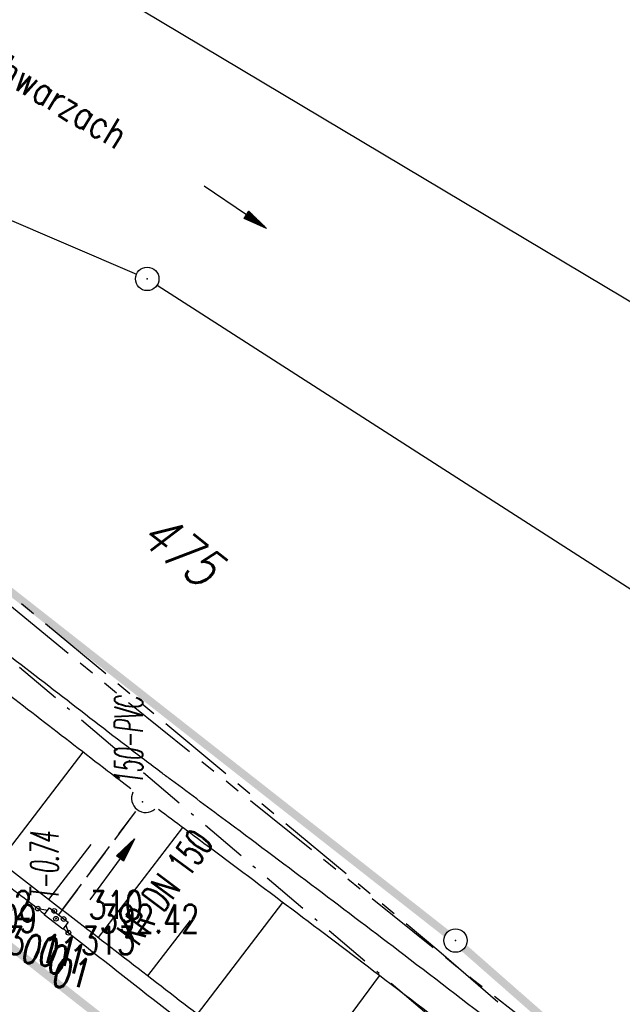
# Model space of a CAD drawing. Extents: x 449544 to 450624, y 436205 to 437134.
# Tile 110 of 114: x 450277 to 450316, y 436535 to 436598. Entities that reach past the tile are written whole.
import ezdxf
from ezdxf.enums import TextEntityAlignment as Align

# ---------------------------------------------------------------- set-up
doc = ezdxf.new("R2010")
doc.units = 0
doc.header["$LTSCALE"] = 2
doc.header["$MEASUREMENT"] = 0
for name, pattern in [('AUSGEZOGEN', [0]), ('BAB-FM2', [2.6, 1.5, -0.5, 0.1, -0.5]), ('GESTRICH-X2', [1.5, 1, -0.5]), ('PHANTOMX2', [5, 2.5, -0.5, 0.5, -0.5, 0.5, -0.5])]:
    doc.linetypes.add(name, pattern=pattern)
doc.layers.get('0').update_dxf_attribs({"linetype": 'AUSGEZOGEN'})
for name, color, linetype in [('214-FLSTNR', 8, 'AUSGEZOGEN'), ('214-GRENZL', 8, 'AUSGEZOGEN'), ('214-GRENZL-BAB', 7, 'AUSGEZOGEN'), ('214-GRENZP', 8, 'AUSGEZOGEN'), ('214-GRENZP-BAB', 7, 'AUSGEZOGEN'), ('ANMERKUNG', 7, 'CONTINUOUS'), ('BAB_FM', 5, 'BAB-FM2'), ('BOESCHG', 250, 'AUSGEZOGEN'), ('DURCHL', 200, 'GESTRICH-X2'), ('FBR_HOEHE', 4, 'AUSGEZOGEN'), ('FBR_PKT', 7, 'AUSGEZOGEN'), ('FBR_PKT-CODE', 30, 'AUSGEZOGEN'), ('FBR_PKT-NR', 7, 'AUSGEZOGEN'), ('FBRTOP', 250, 'AUSGEZOGEN'), ('KANAL', 7, 'GESTRICH-X2'), ('Lichtwellenleiter COLT', 46, 'PHANTOMX2'), ('Lichtwellenleiter GLH', 46, 'PHANTOMX2'), ('MULDE', 250, 'AUSGEZOGEN'), ('PFEIL', 7, 'CONTINUOUS'), ('PFEILTOP', 200, 'AUSGEZOGEN'), ('SCHRIFT', 7, 'AUSGEZOGEN'), ('SCHSYMBOL', 200, 'AUSGEZOGEN'), ('TEXTO', 4, 'CONTINUOUS')]:
    doc.layers.add(name, color=color, linetype=linetype)
doc.styles.add('ROMANS', font='romans.shx', dxfattribs={"width": 0.8})

# ---------------------------------------------------------------- blocks, each defined once
blk = doc.blocks.new('GST')
at = {"color": 0}
blk.add_circle((0, 0), 0.75, dxfattribs=at)
blk.add_point((0, 0), dxfattribs=at)
blk = doc.blocks.new('PKT')
at = {"color": 0}
blk.add_circle((0, 0), 0.15, dxfattribs=at)
blk.add_point((0, 0), dxfattribs=at)
blk = doc.blocks.new('PFEIL2')
at = {"color": 0}
for p, q in [((0.88, 0.002), (-2.401, -0.012)), ((0.881, -0.271), (0.879, 0.276)), ((0.879, 0.276), (2.429, 0.009)), ((0.911, 0.27), (0.879, 0.265)), ((0.965, 0.261), (0.879, 0.246)), ((1.019, 0.252), (0.879, 0.228)), ((1.073, 0.242), (0.879, 0.209)), ((1.127, 0.233), (0.879, 0.191)), ((1.181, 0.224), (0.879, 0.172)), ((1.235, 0.214), (0.879, 0.154)), ((1.289, 0.205), (0.879, 0.135)), ((1.343, 0.196), (0.879, 0.117)), ((1.397, 0.187), (0.879, 0.098)), ((1.451, 0.177), (0.879, 0.08)), ((1.505, 0.168), (0.879, 0.061)), ((1.559, 0.159), (0.88, 0.043)), ((1.613, 0.149), (0.88, 0.024)), ((1.668, 0.14), (0.88, 0.006)), ((1.722, 0.131), (0.88, -0.013)), ((1.776, 0.121), (0.88, -0.031)), ((1.83, 0.112), (0.88, -0.05)), ((1.884, 0.103), (0.88, -0.068)), ((1.938, 0.094), (0.88, -0.087)), ((1.992, 0.084), (0.88, -0.105)), ((2.046, 0.075), (0.88, -0.124)), ((2.1, 0.066), (0.88, -0.142)), ((2.154, 0.056), (0.88, -0.161)), ((2.208, 0.047), (0.88, -0.179)), ((2.262, 0.038), (0.881, -0.198)), ((2.316, 0.029), (0.881, -0.216)), ((2.37, 0.019), (0.881, -0.235)), ((2.424, 0.01), (0.881, -0.253)), ((2.429, 0.009), (0.881, -0.271))]:
    blk.add_line(p, q, dxfattribs=at)
blk = doc.blocks.new('30')
at = {"color": 0}
for p, q in [((-0.75, -0.29), (-0.75, 0.293)), ((-0.75, 0.293), (0.753, 0.293)), ((0.753, 0.293), (0.753, -0.29)), ((0.753, -0.29), (-0.75, -0.29))]:
    blk.add_line(p, q, dxfattribs=at)
blk.add_point((0, 0), dxfattribs=at)
blk = doc.blocks.new('40')
at = {"color": 0}
blk.add_arc((0.025, 0.311), 0.91, 192.5363, 347.4637, dxfattribs=at)
blk.add_point((0, 0), dxfattribs=at)

msp = doc.modelspace()

# ---------------------------------------------------------------- linework, layer by layer
at = {"layer": '214-GRENZL'}
for p, q in [((450280.417, 436601.048), (450324.929, 436574.457)), ((450274.361, 436585.866), (450284.454, 436581.52)), ((450285.774, 436580.818), (450338.891, 436546.709))]:
    msp.add_line(p, q, dxfattribs=at)
at = {"layer": '214-GRENZL-BAB', "const_width": 0.5, "flags": 128}
for points in [[(450304.273, 436539.356), (450238.622, 436590.86)], [(450329.009, 436517.688), (450305.426, 436538.398)]]:
    msp.add_lwpolyline(points, dxfattribs=at)
at = {"layer": 'BAB_FM', "flags": 128}
msp.add_lwpolyline([(449867.095, 436886.072), (449868.784, 436885.375), (449871.611, 436884.557), (449881.882, 436874.602), (449893.93, 436863.018), (449905.052, 436850.415), (449911.852, 436844.286), (449914.987, 436841.791), (449923.239, 436835.451), (449924.688, 436833.959), (449928.722, 436828.449), (449932.995, 436822.871), (449938.912, 436817.324), (449948.207, 436810.142), (449956.708, 436802.57), (449960.087, 436798.877), (449962.723, 436797.34), (449965.092, 436795.577), (449967.641, 436793.34), (449971.8, 436789.696), (449983.796, 436780.447), (449984.576, 436779.825), (450000.825, 436766.972), (450023.164, 436749.487), (450044.065, 436733.15), (450062.61, 436718.766), (450086.945, 436701.214), (450105.2, 436692.431), (450144.661, 436662.346), (450181.198, 436636.068), (450209.175, 436616.747), (450221.41, 436606.265), (450234.023, 436587.038), (450235.556, 436584.868), (450244.369, 436583.316), (450262.331, 436568.863), (450308.022, 436529.961), (450339.66, 436504.641), (450344.4, 436500.789), (450348.413, 436497.605), (450352.33, 436494.498), (450354.372, 436492.877)], dxfattribs=at)
at = {"layer": 'BOESCHG'}
for p, q in [((450275.688, 436543.977), (450281.043, 436550.941)), ((450282.028, 436539.079), (450287.416, 436546.121)), ((450278.858, 436541.529), (450281.558, 436545.048)), ((450288.366, 436534.186), (450293.815, 436541.332)), ((450285.193, 436536.634), (450287.909, 436540.183)), ((450294.929, 436529.802), (450300.011, 436536.639))]:
    msp.add_line(p, q, dxfattribs=at)
msp.add_lwpolyline([(450230.166, 436578.95, -0.000738), (450248.445, 436564.983, -0.000809), (450254.908, 436560.013), (450268.426, 436549.583, -0.000197), (450280.762, 436540.057, 0.000259), (450290.121, 436532.832, 0.034073)], format="xyb", dxfattribs=at)
at = {"layer": 'DURCHL'}
msp.add_line((450279.496, 436540.532), (450284.506, 436547.265), dxfattribs=at)
at = {"layer": 'FBRTOP', "const_width": 0.5}
for points in [[(450227.828, 436575.906, 0.000077), (450230.101, 436574.143, 0.000747), (450230.342, 436573.957, 0.000014), (450251.972, 436557.29, 0.000391), (450252.766, 436556.68, 0.000261), (450258.307, 436552.429, -0.000213), (450265.1, 436547.219, -0.000415), (450274.583, 436539.927, -0.002254), (450276.299, 436538.592, -0.000448), (450276.985, 436538.053, 0.000243), (450278.261, 436537.049, 0.000287), (450284.446, 436532.193, 0.000586)], [(450284.588, 436496.573, -0.000023), (450297.17, 436486.868, -0.000094)], [(450337.093, 436491.528, -0.000034), (450352.739, 436479.452, -0.00032)]]:
    msp.add_lwpolyline(points, format="xyb", dxfattribs=at)
at = {"layer": 'FBRTOP'}
for points in [[(450229.656, 436578.262, 0.000077), (450231.928, 436576.5, 0.000747), (450232.162, 436576.319, 0.000014), (450253.792, 436559.653, 0.000391), (450254.582, 436559.045, 0.000261), (450260.121, 436554.796, -0.000213), (450266.916, 436549.584, -0.000415), (450276.403, 436542.289, -0.002254), (450278.14, 436540.938, -0.000291), (450278.588, 436540.586, 0.000243)], [(450282.757, 436494.199, -0.000023), (450295.339, 436484.494, -0.000094)], [(450279.769, 436539.656, 0.000064), (450280.104, 436539.393, 0.000287), (450286.286, 436534.539, 0.000586), (450289.323, 436532.163, 0.001243)], [(450338.915, 436493.889, -0.000034), (450354.561, 436481.812, -0.00032)], [(450293.921, 436528.593, 0.000259), (450316.022, 436511.538, 0.000047), (450327.824, 436502.442, -0.000097)]]:
    msp.add_lwpolyline(points, format="xyb", dxfattribs=at)
for points in [[(450278.14, 436540.938), (450278.79, 436540.847)], [(450279.936, 436539.872), (450280.104, 436539.393)]]:
    msp.add_lwpolyline(points, dxfattribs=at)
at = {"layer": 'KANAL'}
msp.add_line((450279.75, 436540.906), (450284.406, 436547.156), dxfattribs=at)
at = {"layer": 'Lichtwellenleiter COLT'}
msp.add_lwpolyline([(450197.42, 436614.742), (450246.85, 436583.954), (450255.586, 436578.363), (450303.799, 436538.236), (450316.46, 436527.288), (450320.447, 436522.432), (450321.282, 436519.37), (450344.257, 436499.456), (450375.283, 436473.642), (450411.569, 436447.095), (450421.019, 436439.281), (450454.892, 436407.964), (450513.607, 436354.059), (450539.452, 436330.928)], dxfattribs=at)
at = {"layer": 'Lichtwellenleiter GLH', "flags": 128}
msp.add_lwpolyline([(449656.574, 437044.654), (449662.24, 437040.557), (449672.52, 437035.637), (449674.783, 437034.6), (449688.144, 437027.634), (449701.047, 437018.177), (449712.462, 437010.132), (449722.305, 437002.303), (449730.857, 436994.181), (449735.943, 436988.353), (449789.127, 436946.918), (449802.104, 436935.305), (449809.679, 436928.954), (449822.504, 436919.983), (449850.918, 436898.871), (449850.918, 436898.871), (449871.012, 436884.097), (449881.815, 436876.577), (449890.28, 436869.277), (449900.709, 436858.393), (449905.633, 436851.734), (449944.07, 436807.416), (449947.336, 436805.21), (449952.294, 436803.87), (449962.957, 436797.435), (449971.8, 436789.696), (450021.148, 436750.922), (450044.065, 436733.15), (450073.092, 436711.061), (450098.978, 436688.546), (450103.609, 436685.182), (450115.051, 436677.573), (450134.976, 436662.973), (450149.324, 436652.294), (450157.848, 436645.801), (450191.405, 436620.251), (450199.392, 436614.312), (450201.846, 436612.099), (450242.012, 436586.034), (450242.012, 436586.034), (450252.826, 436580.702), (450264.336, 436570.23), (450284.133, 436553.967), (450305.951, 436536.433), (450315.241, 436529.218), (450318.489, 436523.372), (450322.606, 436518.004), (450335.196, 436507.122), (450349.367, 436495.024), (450378.614, 436471.462), (450397.273, 436456.625), (450413.033, 436444.058), (450428.92, 436430.925), (450443.965, 436417.894), (450462.951, 436401.519), (450478.159, 436386.911), (450491.098, 436374.474), (450506.197, 436360.882), (450517.49, 436348.586), (450531.528, 436332.702), (450534.529, 436330.386), (450537.352, 436328.207)], dxfattribs=at)
at = {"layer": 'MULDE'}
for points in [[(450314.576, 436527.956, 0.00226), (450301.562, 436537.972, 0.00265), (450290.38, 436546.406, 0.00005), (450286.701, 436549.149, -0.0003), (450286.096, 436549.601, -0.003507), (450283.83, 436551.32, -0.000845), (450274.441, 436558.57, -0.02516), (450260.069, 436570.913, 0.026335), (450246.157, 436582.804, 0.008213), (450242.986, 436585.156, 0.00935), (450240.124, 436587.127, 0.053321), (450237.194, 436588.644, -0.037095), (450233.33, 436590.489, -0.056803), (450232.336, 436591.218, -0.026946), (450230.274, 436593.343, -0.026946)], [(450284.097, 436548.601, -0.002283), (450282.61, 436549.735, -0.000774), (450273.995, 436556.386, -0.012766)], [(450294.734, 436540.64, 0.001315), (450289.184, 436544.802, 0.000045), (450285.859, 436547.282, -0.0003)], [(450313.348, 436526.376, 0.00226), (450300.35, 436536.382, 0.001335), (450294.734, 436540.64, 0.00005)]]:
    msp.add_lwpolyline(points, format="xyb", dxfattribs=at)

# ---------------------------------------------------------------- block references
at = {"layer": '214-GRENZP', "rotation": 322.3368156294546}
msp.add_blockref('GST', (450285.143, 436581.223), dxfattribs=at)
at = {"layer": '214-GRENZP-BAB', "rotation": 322.3368156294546}
msp.add_blockref('GST', (450304.863, 436538.893), dxfattribs=at)
at = {"layer": 'FBR_PKT'}
for p in [(450278.14, 436540.938), (450279.198, 436540.79), (450279.307, 436540.291), (450279.795, 436540.272), (450280.104, 436539.393)]:
    msp.add_blockref('PKT', p, dxfattribs=at)
at = {"layer": 'PFEIL', "rotation": 53.49169999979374}
msp.add_blockref('PFEIL2', (450282.882, 436543.438), dxfattribs=at)
at = {"layer": 'PFEILTOP', "rotation": 53.34630008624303}
msp.add_blockref('PFEIL2', (450282.887, 436543.434), dxfattribs=at)
at = {"layer": 'SCHRIFT', "rotation": 325.6749472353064}
msp.add_blockref('PFEIL2', (450290.767, 436585.814), dxfattribs=at)
at = {"layer": 'SCHSYMBOL', "rotation": 322.3364999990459}
for name, p in [('40', (450284.84, 436547.764)), ('30', (450279.316, 436540.301))]:
    msp.add_blockref(name, p, dxfattribs=at)

# ---------------------------------------------------------------- texts
at = {"layer": '214-FLSTNR', "style": 'ROMANS', "oblique": 15, "width": 0.8}
msp.add_text('475', height=2.5, rotation=322.33682, dxfattribs=at).set_placement((450284.482, 436564.523))
at = {"layer": 'ANMERKUNG', "style": 'ROMANS', "oblique": 7, "width": 0.5}
for s, p in [('150-PVC', (450284.859, 436548.844)), ('T-0.74', (450279.475, 436541.527))]:
    msp.add_text(s, height=1.8, rotation=90, dxfattribs=at).set_placement(p)
at = {"layer": 'FBR_HOEHE', "style": 'ROMANS', "width": 0.75}
for s, p in [('392.42', (450277.781, 436540.281)), ('392.43', (450277.313, 436538))]:
    msp.add_text(s, height=1.8, dxfattribs=at).set_placement(p, align=Align.RIGHT)
msp.add_text('392.42', height=1.8, dxfattribs=at).set_placement((450282.104, 436539.393))
at = {"layer": 'FBR_PKT-CODE', "style": 'ROMANS', "oblique": 15, "width": 0.75}
for p in [(450278.125, 436537.438), (450279.188, 436537.281), (450279.781, 436536.781), (450280.094, 436535.906)]:
    msp.add_text('01', height=1.8, dxfattribs=at).set_placement(p, align=Align.CENTER)
at = {"layer": 'FBR_PKT-NR', "style": 'ROMANS', "width": 0.75}
for s, p in [('310', (450281.39, 436540.272)), ('313', (450280.902, 436537.991))]:
    msp.add_text(s, height=1.8, dxfattribs=at).set_placement(p)
msp.add_text('309', height=1.8, dxfattribs=at).set_placement((450278.094, 436539.406), align=Align.RIGHT)
at = {"layer": 'SCHRIFT', "style": 'ROMANS', "width": 0.8}
msp.add_text('Schwarzach', height=1.8, rotation=329.0387, dxfattribs=at).set_placement((450273.436, 436595.29))
at = {"layer": 'TEXTO', "style": 'ROMANS', "width": 0.6}
msp.add_text('KR DN 150', height=1.8, rotation=53.4917, dxfattribs=at).set_placement((450287.002, 436541.789), align=Align.CENTER)

doc.saveas('drawing.dxf')
